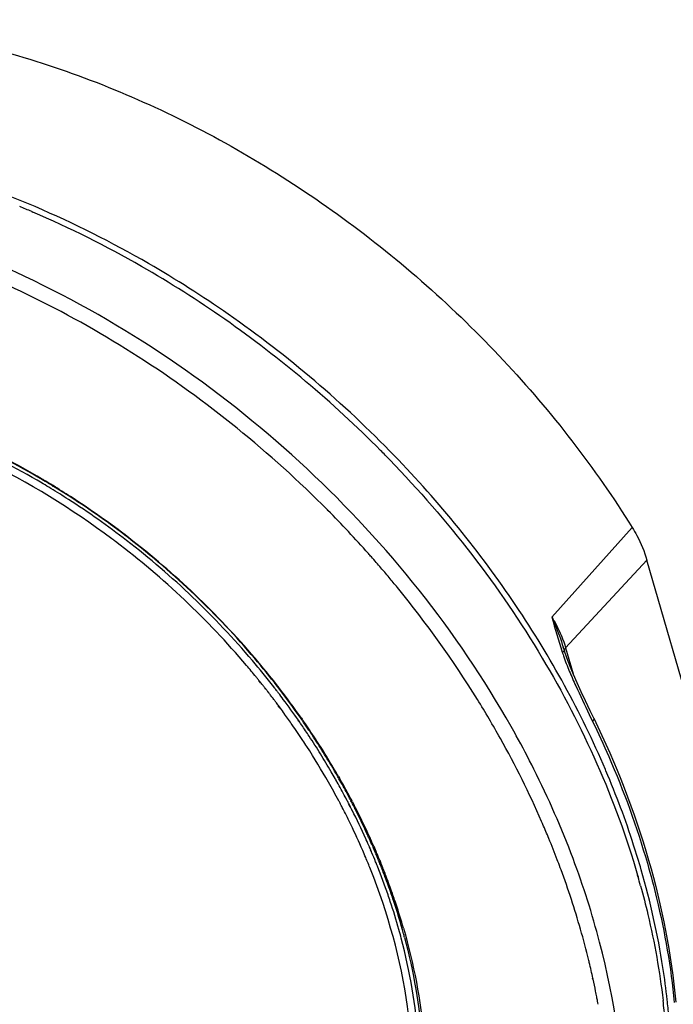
# Model space of a CAD drawing. Header units: millimetres. Extents: x 0 to 420, y 0 to 297.
# Tile 11 of 13: x 350 to 379, y 123 to 168. Entities that reach past the tile are written whole.
import ezdxf

# ---------------------------------------------------------------- set-up
doc = ezdxf.new("R2010")
doc.units = ezdxf.units.MM
doc.header["$LTSCALE"] = 23.1
doc.layers.get('0').update_dxf_attribs({"linetype": 'CONTINUOUS'})

msp = doc.modelspace()

# ---------------------------------------------------------------- linework, layer by layer
at = {"color": 7, "linetype": 'CONTINUOUS'}
for p, q in [((350.2128, 159.334), (350.2571, 159.315)), ((350.2128, 159.334), (350.2568, 159.3136)), ((350.7036, 146.9648), (350.6797, 146.9781)), ((350.7304, 146.9489), (350.6799, 146.9788)), ((350.6999, 147.1314), (350.8053, 147.0692)), ((350.6999, 147.1314), (350.804, 147.0662)), ((350.7301, 146.9482), (350.7036, 146.9648)), ((350.7637, 147.1147), (350.8145, 147.0829)), ((350.765, 147.1178), (350.8163, 147.0873)), ((351.1513, 146.8489), (351.1684, 146.8382)), ((351.1557, 146.8588), (351.1729, 146.8483)), ((351.1618, 146.8656), (351.1788, 146.8549)), ((351.1666, 146.8763), (351.1838, 146.8659)), ((363.6655, 145.7323), (363.6463, 145.7518)), ((363.6774, 145.7428), (363.6582, 145.7622)), ((373.8587, 140.8873), (377.522, 144.9553)), ((374.4897, 139.4907), (378.1877, 143.482)), ((383.551, 124.9028), (378.1877, 143.482)), ((374.4102, 139.4251), (374.4386, 139.3333)), ((374.4897, 139.4907), (374.8325, 138.3033)), ((360.6123, 137.9019), (360.5355, 137.9957)), ((360.5928, 137.9445), (360.5463, 138.0023)), ((360.6222, 137.9079), (360.5928, 137.9445)), ((360.8498, 137.6122), (360.8103, 137.6604)), ((360.8544, 137.6149), (360.816, 137.6637)), ((361.262, 137.6557), (361.221, 137.7087)), ((361.346, 137.5406), (361.3085, 137.592)), ((361.3494, 137.5425), (361.3105, 137.5931)), ((361.3697, 137.7471), (361.3885, 137.7243)), ((361.3704, 137.7475), (361.3885, 137.7243)), ((360.9868, 137.445), (360.9398, 137.5023)), ((360.9868, 137.445), (360.9415, 137.5033)), ((361.1022, 137.2872), (361.0646, 137.3385)), ((361.1065, 137.2896), (361.0677, 137.3402)), ((361.22, 137.1259), (361.1843, 137.1748)), ((361.2279, 137.1302), (361.1912, 137.1785)), ((361.5054, 136.7356), (361.4205, 136.8516)), ((361.4766, 136.7975), (361.4321, 136.8576)), ((361.5176, 136.7419), (361.4766, 136.7975)), ((361.7008, 136.4682), (361.6905, 136.4823)), ((361.7128, 136.4741), (361.7025, 136.4883)), ((362.3646, 136.1474), (362.3338, 136.1896)), ((362.3675, 136.1487), (362.3378, 136.1915)), ((362.4543, 136.265), (362.4791, 136.231)), ((362.4591, 136.2672), (362.483, 136.2328)), ((362.4736, 136.2791), (362.4984, 136.2451)), ((362.4801, 136.2821), (362.5041, 136.2478)), ((375.5619, 136.4616), (375.7162, 136.1427)), ((362.491, 135.9695), (362.4345, 136.0518)), ((362.4886, 135.9684), (362.4345, 136.0518)), ((376.3239, 133.8924), (376.2973, 133.955)), ((376.3219, 133.8921), (376.2973, 133.955)), ((364.1497, 133.63), (364.2434, 133.465)), ((364.1637, 133.6343), (364.2108, 133.5519)), ((364.1671, 133.5308), (364.214, 133.4483)), ((364.1813, 133.5351), (364.2279, 133.4524)), ((364.2108, 133.5519), (364.2578, 133.4693)), ((364.0884, 133.3768), (364.0415, 133.4591)), ((364.1017, 133.3808), (364.0553, 133.4632)), ((364.5576, 132.5299), (364.51, 132.6264)), ((364.5628, 132.5312), (364.5124, 132.627)), ((364.7189, 132.6275), (364.7588, 132.5466)), ((364.7191, 132.6276), (364.7615, 132.5473)), ((364.6995, 132.2426), (364.6349, 132.3734)), ((364.7107, 132.2453), (364.6438, 132.3755)), ((364.69, 132.5953), (364.7227, 132.5289)), ((364.6935, 132.5962), (364.728, 132.5302)), ((364.7751, 132.4223), (364.8315, 132.3077)), ((364.783, 132.4243), (364.8331, 132.3271)), ((364.7935, 132.4759), (364.8676, 132.3254)), ((364.7983, 132.4771), (364.8399, 132.3973)), ((364.8331, 132.3271), (364.8418, 132.3101)), ((364.8399, 132.3973), (364.8761, 132.3275)), ((364.8935, 132.1818), (364.9017, 132.1651)), ((364.9058, 132.1846), (364.9142, 132.168)), ((364.9295, 132.1995), (364.9378, 132.1828)), ((364.9405, 132.2022), (364.949, 132.1855)), ((364.7699, 132.1002), (364.7616, 132.1169)), ((364.7829, 132.1033), (364.7745, 132.1199)), ((365.5383, 130.8551), (365.5556, 130.8136)), ((365.5417, 130.8556), (365.5603, 130.8143)), ((365.5801, 130.8784), (365.601, 130.8322)), ((365.4175, 130.7557), (365.4001, 130.797)), ((365.4241, 130.7569), (365.4057, 130.798)), ((365.5852, 130.3569), (365.5665, 130.4015)), ((365.5989, 130.359), (365.5797, 130.4034)), ((365.704, 130.4588), (365.8071, 130.2122)), ((365.7164, 130.4606), (365.7539, 130.3738)), ((365.7531, 130.4655), (365.8512, 130.2306)), ((365.7539, 130.3738), (365.7954, 130.2769)), ((365.7638, 130.4671), (365.7951, 130.3954)), ((365.7951, 130.3954), (365.8297, 130.3155)), ((365.6702, 130.1549), (365.6179, 130.2792)), ((365.6586, 130.2193), (365.6322, 130.2813)), ((365.6851, 130.1569), (365.6586, 130.2193)), ((365.7954, 130.2769), (365.822, 130.2143)), ((365.8297, 130.3155), (365.8654, 130.2327)), ((365.847, 130.1169), (365.8737, 130.0529)), ((365.8622, 130.119), (365.8889, 130.055)), ((365.8911, 130.1354), (365.9178, 130.0714)), ((365.906, 130.1375), (365.9331, 130.0735)), ((365.9749, 129.811), (366.0139, 129.7177)), ((365.9888, 129.8127), (366.0266, 129.7193)), ((366.019, 129.8294), (366.0579, 129.7362)), ((366.0341, 129.8313), (366.0724, 129.738)), ((374.1397, 129.7729), (374.109, 129.8468)), ((374.1399, 129.7729), (374.1116, 129.8471)), ((377.7463, 129.1396), (377.7674, 129.0637)), ((377.7639, 129.1396), (377.7857, 129.0637)), ((375.7221, 124.4117), (375.7132, 124.4543)), ((375.7407, 124.4104), (375.7314, 124.453))]:
    msp.add_line(p, q, dxfattribs=at)
for points in [[(375.773, 136.2862), (375.6099, 136.6235), (375.3946, 137.0726), (375.1975, 137.4912), (375.0151, 137.8886), (374.8468, 138.2693), (374.6896, 138.6446), (374.5417, 139.0288), (374.4386, 139.3333)], [(361.2619, 137.6557), (361.2586, 137.6602), (361.2195, 137.7079)], [(365.5797, 130.8783), (365.5847, 130.8681), (365.5998, 130.832)]]:
    msp.add_lwpolyline(points, dxfattribs=at)
for centre, radius, start, end in [((331.9175, 116.6831), 46.4093, 66.78283, 67.51771), ((331.2661, 115.0149), 48.4651, 59.95882, 66.79533), ((331.2685, 115.2136), 48.0156, 60.10331, 66.70493), ((330.1391, 113.1792), 50.3422, 55.03215, 60.14299), ((330.2228, 113.217), 50.5438, 55.08981, 59.95529), ((329.6419, 112.3922), 51.5527, 44.04454, 55.08501), ((329.411, 112.1256), 51.6229, 44.74935, 55.04016), ((332.5088, 116.1958), 35.7461, 59.44673, 66.12991), ((332.6067, 116.4306), 35.6357, 59.48737, 65.95762), ((332.3853, 116.1614), 36.0015, 59.4915, 65.66032), ((329.5956, 112.3062), 51.3647, 44.07536, 44.75116), ((331.8293, 115.165), 37.1421, 59.3484, 59.53286), ((332.0342, 115.372), 36.6967, 58.73364, 59.37086), ((331.9774, 115.3061), 36.924, 58.70799, 59.34227), ((331.7658, 115.0584), 37.2663, 58.62751, 59.2562), ((331.9137, 115.1746), 36.928, 57.2619, 58.73285), ((331.8569, 115.1088), 37.1552, 57.24546, 58.67614), ((331.6468, 114.8642), 37.494, 57.17802, 58.59596), ((331.5542, 114.632), 37.5789, 52.32376, 57.24828), ((331.5791, 114.6822), 37.6642, 52.3045, 57.2412), ((331.3689, 114.4385), 38.0024, 52.27816, 57.17378), ((328.0323, 110.4539), 50.1586, 41.63538, 44.71228), ((331.424, 114.4613), 37.4466, 52.87382, 53.20766), ((331.4923, 114.5251), 37.3544, 40.31017, 52.89829), ((331.5138, 114.5477), 37.6703, 40.2961, 52.35341), ((331.3527, 114.3727), 38.0476, 40.33649, 52.31965), ((331.1446, 114.1325), 38.3816, 40.40853, 52.2929), ((328.2434, 110.6433), 49.875, 41.3956, 41.63382), ((328.3322, 110.7214), 49.7567, 40.63098, 41.39582), ((328.4383, 110.8126), 49.6168, 40.33074, 40.63077), ((328.5114, 110.8747), 49.5209, 39.96656, 40.33076), ((328.6372, 110.9799), 49.3569, 39.28431, 39.96675), ((372.4431, 145.1234), 6.1254, 287.98155, 288.57552), ((360.941, 135.2858), 14.0908, 17.08338, 17.46789), ((332.2932, 115.2225), 36.6394, 37.85866, 40.27946), ((332.2469, 115.1658), 36.8526, 37.78918, 40.29655), ((332.029, 114.9186), 37.1986, 37.88494, 40.36952), ((380.3892, 141.199), 6.3468, 197.43606, 197.99929), ((381.2481, 141.4794), 7.2503, 198.00965, 199.00349), ((332.129, 115.0826), 36.5083, 39.22554, 40.28941), ((332.2608, 115.1907), 36.3378, 39.0094, 39.2249), ((332.2983, 115.2211), 36.2896, 38.88518, 39.00938), ((332.389, 115.2939), 36.1733, 38.41255, 38.69367), ((332.4484, 115.341), 36.0975, 38.19948, 38.41253), ((332.5278, 115.4034), 35.9965, 37.87539, 38.10068), ((332.6201, 115.4797), 36.2234, 37.62355, 37.7488), ((332.6693, 115.5176), 36.1613, 37.30133, 37.52258), ((332.347, 115.1694), 36.7937, 37.73873, 37.88084), ((332.7975, 115.5939), 36.1552, 34.87545, 37.74111), ((332.5923, 115.3575), 36.4846, 34.99611, 37.7409), ((332.6056, 115.4638), 35.898, 37.54642, 37.75767), ((332.663, 115.5078), 35.8257, 37.22119, 37.44449), ((332.7239, 115.554), 35.7492, 36.90066, 37.12398), ((332.7456, 115.5755), 36.0656, 36.72397, 37.30149), ((333.0135, 115.7738), 35.7323, 34.8485, 36.72612), ((332.7624, 115.5829), 35.7011, 36.73604, 36.90065), ((332.7954, 115.6076), 35.6599, 36.57753, 36.73603), ((332.9172, 115.6974), 35.5085, 35.83966, 36.3461), ((333.0991, 115.8283), 35.2844, 34.84225, 35.81187), ((333.2498, 115.9151), 35.6004, 34.53261, 34.8002), ((333.0265, 115.6669), 35.9514, 34.65344, 34.92221), ((333.4175, 116.0492), 34.8969, 33.43334, 34.84318), ((333.2961, 115.9723), 35.3869, 34.57115, 34.76189), ((333.5099, 116.1183), 35.128, 33.41754, 34.40993), ((333.3829, 116.0064), 35.4391, 33.85178, 34.53293), ((333.1578, 115.7574), 35.7919, 33.98165, 34.65375), ((333.5474, 116.1169), 35.2409, 33.41948, 33.85155), ((333.3196, 115.8667), 35.5967, 33.55356, 33.98144), ((332.5935, 113.6623), 45.2633, 28.83307, 29.42813), ((333.9129, 116.3832), 34.6457, 31.84166, 33.41902), ((333.8614, 116.3226), 34.8655, 31.88587, 33.42151), ((333.6294, 116.0707), 35.2258, 32.03484, 33.55553), ((334.0872, 114.4296), 42.8937, 23.58399, 29.21843), ((333.3418, 114.0678), 44.4122, 26.62022, 28.84027), ((333.7116, 116.2443), 34.544, 32.87576, 33.43195), ((334.4101, 116.686), 33.7176, 29.66731, 32.88985), ((334.4403, 116.7108), 34.0248, 30.24779, 31.84145), ((334.3886, 116.6506), 34.2446, 30.28918, 31.88585), ((334.1578, 116.4013), 34.6025, 30.45282, 32.03492), ((335.6717, 115.1871), 41.8278, 20.58732, 26.67964), ((334.7746, 116.9071), 33.6372, 29.64722, 30.24585), ((334.6871, 116.8265), 33.8981, 29.94033, 30.28697), ((334.4583, 116.5795), 34.2531, 30.10738, 30.45058), ((334.8955, 116.9761), 33.498, 29.48406, 29.64692), ((334.7804, 116.8803), 33.7905, 29.69131, 29.94028), ((334.5501, 116.6328), 34.1469, 29.86072, 30.10733), ((334.8459, 116.9177), 33.715, 29.53002, 29.69128), ((335.099, 117.0797), 32.9241, 27.99101, 29.66543), ((335.1998, 117.1461), 33.1494, 27.99001, 29.32368), ((335.148, 117.0867), 33.3688, 28.04579, 29.37008), ((334.9126, 116.8378), 33.7306, 28.23134, 29.54262), ((335.4623, 117.2867), 32.8517, 27.8368, 27.98825), ((335.406, 117.2253), 33.076, 27.90728, 28.04406), ((335.2009, 116.9936), 33.4028, 27.90737, 28.22976), ((335.4702, 117.2593), 33.0033, 27.69134, 27.90731), ((335.4309, 117.2578), 32.5475, 27.75902, 27.98828), ((335.543, 117.3167), 32.4208, 27.37179, 27.75913), ((335.7162, 117.4063), 32.2258, 26.82817, 27.37195), ((335.616, 117.3675), 32.678, 27.34007, 27.6477), ((335.8183, 117.4716), 32.4505, 26.83394, 27.08234), ((335.5967, 117.3255), 32.8606, 27.35355, 27.56167), ((335.3426, 117.0686), 33.2425, 27.61453, 27.75106), ((335.7679, 117.4136), 32.6681, 26.8821, 27.12917), ((335.5245, 117.163), 33.0375, 27.07872, 27.32317), ((336.197, 117.6291), 32.1879, 24.62398, 26.85207), ((335.9484, 117.3777), 32.5624, 24.84429, 27.04894), ((336.0163, 117.5575), 31.8898, 25.81453, 26.82902), ((336.4883, 117.8026), 31.7032, 24.19896, 26.81288), ((336.7701, 117.917), 31.0546, 23.43961, 25.82313), ((335.3849, 115.0107), 41.4718, 23.35997, 23.56549), ((335.6745, 115.135), 41.1567, 22.39032, 23.36095), ((336.7755, 117.8996), 31.5492, 24.45838, 24.61509), ((336.8465, 117.9319), 31.4712, 24.24581, 24.45839), ((336.5639, 117.6679), 31.8819, 24.47883, 24.83581), ((337.04, 118.0185), 31.2593, 23.45506, 24.16369), ((336.8046, 117.777), 31.6177, 23.66343, 24.38779), ((336.2992, 115.3913), 40.4814, 20.92197, 22.39176), ((337.0786, 118.0698), 31.0552, 23.40028, 24.11269), ((337.2706, 118.153), 30.846, 23.15289, 23.30995), ((337.2545, 118.1285), 30.5261, 22.78135, 23.43699), ((337.5819, 118.2656), 30.1712, 21.6959, 22.78221), ((337.5483, 118.2704), 30.5445, 22.08604, 22.90198), ((337.389, 118.169), 30.8792, 22.76753, 22.95947), ((337.1449, 117.9252), 31.2464, 23.00654, 23.19638), ((337.5039, 118.217), 30.7547, 22.48352, 22.63848), ((337.5978, 118.2558), 30.653, 22.14927, 22.48362), ((337.2583, 117.9733), 31.1232, 22.72556, 22.87887), ((337.3512, 118.0121), 31.0227, 22.39488, 22.72566), ((337.7426, 118.3496), 30.3347, 21.8953, 22.08532), ((337.8234, 118.3821), 30.2476, 21.67271, 21.89532), ((338.503, 118.6448), 29.5191, 18.98341, 21.68599), ((337.7798, 118.3297), 30.4566, 21.73794, 21.96014), ((338.0384, 118.432), 30.1785, 20.66033, 21.73925), ((337.5311, 118.0859), 30.8282, 21.98789, 22.20777), ((337.7912, 118.1902), 30.5479, 20.89947, 21.98922), ((336.9139, 115.6274), 39.8229, 20.20896, 20.8063), ((338.9492, 116.3862), 38.3379, 14.66818, 20.6321), ((338.5911, 118.6394), 29.5882, 19.05035, 20.66216), ((338.3385, 118.3983), 29.9624, 19.32871, 20.9011), ((338.4619, 116.1731), 38.1817, 15.98591, 20.24301), ((341.5854, 118.6986), 37.6549, 15.34672, 15.97768), ((339.1129, 118.8568), 28.8733, 18.34809, 18.97931), ((339.0682, 118.8056), 29.083, 18.42012, 19.04755), ((338.8064, 118.5638), 29.4661, 18.70594, 19.32609), ((339.8959, 119.1097), 28.0505, 15.63207, 18.3611), ((339.2912, 118.8801), 28.8478, 18.01909, 18.41981), ((339.0274, 118.6388), 29.2327, 18.30959, 18.70565), ((339.7825, 119.0383), 28.3317, 15.70957, 18.02227), ((339.5254, 118.8019), 28.7087, 16.02465, 18.31279), ((340.49, 119.2777), 27.4332, 14.77842, 15.62854), ((340.3944, 119.215), 27.6948, 15.2058, 15.70027), ((340.5572, 119.2594), 27.5261, 14.85373, 15.20566), ((340.1095, 116.646), 36.4677, 13.66729, 15.98446), ((340.6627, 116.7827), 35.8978, 13.50819, 13.66396), ((341.0207, 116.8676), 35.5299, 12.32724, 13.50996), ((341.6264, 117.0001), 34.9099, 11.34213, 12.25552), ((341.9961, 117.0747), 34.5327, 10.89867, 11.34128), ((342.2088, 117.1158), 34.3161, 10.56274, 10.89855), ((342.3647, 117.1449), 34.1575, 10.32853, 10.56266), ((346.6581, 119.6786), 32.4824, 5.06669, 6.65974), ((347.0048, 119.9459), 32.2998, 4.98549, 6.26708)]:
    msp.add_arc(centre, radius, start, end, dxfattribs=at)
for points, knots in [([(318.2251, 158.8932), (318.9751, 159.8578), (320.6468, 161.6724), (323.5904, 163.9555), (326.9243, 165.7676), (330.5923, 167.0805), (334.5359, 167.8762), (340.1712, 168.2402), (347.5769, 167.3054), (354.7908, 164.7317), (360.369, 161.7672), (365.7705, 158.1948), (371.849, 152.8118), (375.8272, 147.672), (377.522, 144.9553)], [0, 0, 0, 0, 0.0522265, 0.104882, 0.1585539, 0.2137366, 0.2707956, 0.3299512, 0.4545002, 0.5866981, 0.6549988, 0.7241703, 0.8631331, 1, 1, 1, 1]), ([(350.3622, 159.5593), (348.3536, 160.418), (344.2921, 161.827), (338.0911, 162.9594), (332.0736, 163.0375), (328.2104, 162.3595), (326.3881, 161.8365)], [0, 0, 0, 0, 0.267268, 0.5237749, 0.7680366, 1, 1, 1, 1]), ([(372.0166, 135.9015), (369.5677, 140.2426), (364.7686, 146.2309), (356.9416, 152.5304), (350.4641, 156.3238), (343.6713, 158.9987), (336.8116, 160.4529), (330.1449, 160.6243), (325.876, 159.8449), (323.8807, 159.23)], [0, 0, 0, 0, 0.261094, 0.3939709, 0.5251883, 0.6526876, 0.7748271, 0.8906274, 1, 1, 1, 1]), ([(363.6582, 145.7622), (361.0605, 148.3837), (355.3452, 153.0202), (347.1899, 157.087), (340.437, 159.0405), (335.462, 159.8099), (330.6216, 159.8833), (327.4846, 159.4553), (325.9796, 159.12)], [0, 0, 0, 0, 0.2663724, 0.5264689, 0.6517233, 0.7726048, 0.8887069, 1, 1, 1, 1]), ([(353.8514, 144.4489), (352.024, 145.8156), (348.1796, 148.1799), (343.9488, 149.7685), (341.8154, 150.3156)], [0, 0, 0, 0, 0.5088737, 1, 1, 1, 1]), ([(366.4973, 148.0357), (369.1327, 145.3137), (373.7043, 139.4218), (376.7662, 132.597), (377.7639, 129.1396)], [0, 0, 0, 0, 0.5128839, 1, 1, 1, 1]), ([(376.2973, 133.955), (375.1877, 136.5592), (372.3908, 141.6377), (368.7334, 146.1278), (366.6979, 148.2325)], [0, 0, 0, 0, 0.4915577, 1, 1, 1, 1]), ([(377.522, 144.9553), (377.5954, 144.8377), (377.8663, 144.3708), (378.0764, 143.8675), (378.1877, 143.482)], [0, 0, 0, 0, 0.2567678, 1, 1, 1, 1]), ([(308.4662, 143.7519), (307.9738, 142.0462), (307.3451, 138.4324), (307.4754, 132.8082), (308.6418, 127.0249), (311.5685, 119.2115), (316.3393, 111.9234), (322.4646, 105.646), (327.6959, 101.5117), (333.361, 98.1293), (341.1007, 94.8226), (349.1951, 93.2278), (356.9569, 93.7358), (362.2353, 95.1088), (366.929, 97.4511), (369.5886, 99.6363), (370.7544, 100.8471)], [0, 0, 0, 0, 0.0556522, 0.1140336, 0.1754147, 0.2396917, 0.3747327, 0.4443631, 0.5141311, 0.5831325, 0.6505262, 0.7775024, 0.8367794, 0.8932031, 0.9473108, 1, 1, 1, 1]), ([(308.6945, 143.2943), (308.1415, 141.3787), (307.4927, 137.2857), (307.8851, 130.9274), (309.5823, 124.4308), (313.5384, 115.7953), (319.6905, 108.0291), (327.3404, 101.7843), (333.6835, 98.0045), (340.3485, 95.3123), (347.0922, 93.8094), (353.6655, 93.5602), (359.8242, 94.5887), (365.3286, 96.8764), (369.9464, 100.354), (373.4669, 104.8794), (374.9574, 108.4058), (375.487, 110.2405)], [0, 0, 0, 0, 0.0568356, 0.1168875, 0.1804074, 0.2471161, 0.3866273, 0.4576979, 0.5279416, 0.5962595, 0.6617657, 0.7239162, 0.7826309, 0.8383844, 0.8922121, 0.9455628, 1, 1, 1, 1]), ([(371.5233, 135.3677), (371.1897, 135.9654), (369.7834, 138.3544), (368.1616, 140.6156), (366.8401, 142.2311)], [0, 0, 0, 0, 0.246958, 1, 1, 1, 1]), ([(373.8587, 140.8873), (373.9283, 140.7758), (374.1851, 140.3332), (374.3842, 139.8562), (374.4897, 139.4907)], [0, 0, 0, 0, 0.2567678, 1, 1, 1, 1]), ([(373.8587, 140.8873), (373.91, 140.7753), (374.106, 140.3265), (374.2721, 139.865), (374.3821, 139.5155)], [0, 0, 0, 0, 0.2516494, 1, 1, 1, 1]), ([(374.4386, 139.3333), (374.4388, 139.3323), (374.4326, 139.3315), (374.4267, 139.3277), (374.4114, 139.3232), (374.4008, 139.3193), (374.3943, 139.3171)], [0, 0, 0, 0, 0.0646072, 0.2540336, 0.5670287, 1, 1, 1, 1]), ([(374.4345, 139.3433), (374.4302, 139.3586), (374.4298, 139.3814), (374.4354, 139.4024), (374.4372, 139.4079)], [0, 0, 0, 0, 0.7312714, 1, 1, 1, 1]), ([(374.3929, 139.1185), (374.4732, 138.8853), (374.6529, 138.4287), (375.0429, 137.5427), (375.3542, 136.8919), (375.5619, 136.4616)], [0, 0, 0, 0, 0.2548369, 0.5064415, 1, 1, 1, 1]), ([(375.773, 136.2862), (375.7772, 136.2775), (375.782, 136.2483), (375.7608, 136.1964), (375.7334, 136.1616), (375.7162, 136.1427)], [0, 0, 0, 0, 0.179823, 0.5241647, 1, 1, 1, 1]), ([(375.773, 136.2862), (376.779, 134.2103), (378.4248, 129.9952), (379.2993, 125.5481), (379.502, 123.3628)], [0, 0, 0, 0, 0.5124587, 1, 1, 1, 1]), ([(375.7162, 136.1427), (375.9724, 135.614), (376.9373, 133.5159), (377.73, 131.3378), (378.2075, 129.6837)], [0, 0, 0, 0, 0.2544223, 1, 1, 1, 1]), ([(377.9296, 129.3837), (377.8204, 129.762), (377.3538, 131.2883), (376.7933, 132.7857), (376.3239, 133.8924)], [0, 0, 0, 0, 0.2467563, 1, 1, 1, 1]), ([(378.2075, 129.6837), (378.3597, 129.1565), (378.9112, 127.0778), (379.2786, 124.9491), (379.4329, 123.3547)], [0, 0, 0, 0, 0.255137, 1, 1, 1, 1]), ([(367.3311, 117.1606), (367.6068, 119.1455), (367.5421, 123.3674), (366.4129, 127.4156), (365.6157, 129.4192)], [0, 0, 0, 0, 0.4816813, 1, 1, 1, 1]), ([(379.1116, 123.4719), (379.0577, 123.9625), (378.7929, 125.9564), (378.3504, 127.9258), (377.9296, 129.3837)], [0, 0, 0, 0, 0.2454446, 1, 1, 1, 1]), ([(377.8977, 128.6644), (378.017, 128.2296), (378.4555, 126.5109), (378.768, 124.7595), (378.9213, 123.4456)], [0, 0, 0, 0, 0.2542117, 1, 1, 1, 1]), ([(367.1185, 126.727), (367.5826, 125.11), (368.2066, 121.8771), (368.1542, 118.5771), (367.9414, 117.0035)], [0, 0, 0, 0, 0.5144262, 1, 1, 1, 1]), ([(367.6591, 117.1962), (367.8631, 118.6647), (367.9412, 121.7383), (367.4151, 124.761), (367.0156, 126.2754)], [0, 0, 0, 0, 0.4862826, 1, 1, 1, 1]), ([(367.1635, 126.3157), (367.5748, 124.7649), (368.1132, 121.6691), (368.0206, 118.5213), (367.8021, 117.0198)], [0, 0, 0, 0, 0.5139661, 1, 1, 1, 1]), ([(376.1332, 110.2654), (376.4843, 111.4816), (377.0068, 114.0145), (377.3264, 119.3482), (376.7346, 123.4274), (376.0377, 126.0941)], [0, 0, 0, 0, 0.2374685, 0.4829379, 1, 1, 1, 1]), ([(383.736, 123.4295), (383.6661, 121.9271), (383.2975, 118.978), (382.0128, 114.775), (380.0311, 110.9669), (378.2677, 108.7447), (377.2964, 107.7359)], [0, 0, 0, 0, 0.2605412, 0.5120964, 0.7574267, 1, 1, 1, 1])]:
    msp.add_open_spline(points, degree=3, knots=knots, dxfattribs=at)
for points in [[(373.8587, 140.8873), (374.0183, 140.3576), (374.1683, 139.825), (374.334, 139.2972)], [(374.4372, 139.4079), (374.4419, 139.4223), (374.4489, 139.4361), (374.457, 139.4489)], [(374.457, 139.4489), (374.4665, 139.4638), (374.4777, 139.4777), (374.4897, 139.4907)]]:
    msp.add_open_spline(points, degree=3, dxfattribs=at)

doc.saveas('drawing.dxf')
